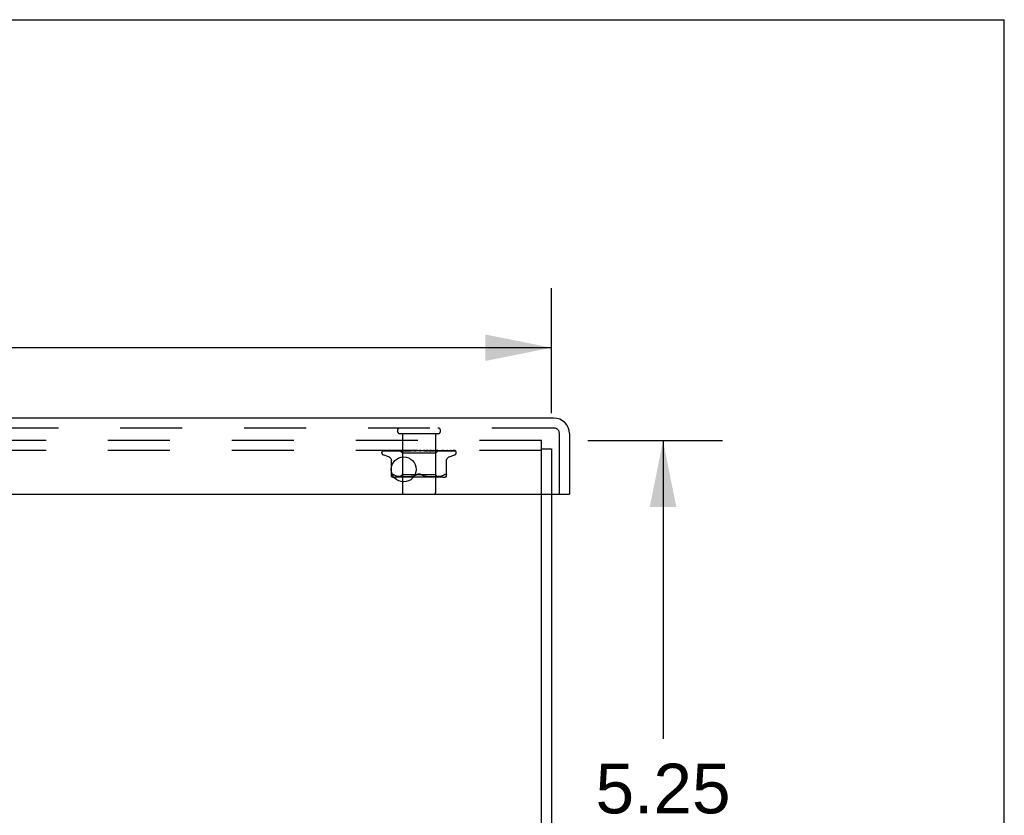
# Model space of a CAD drawing. Header units: inches. Extents: x 0 to 85, y 0 to 55.
# Tile 55 of 55: x 77.6 to 85, y 49 to 55. Entities that reach past the tile are written whole.
import ezdxf

# ---------------------------------------------------------------- set-up
doc = ezdxf.new("R2010")
doc.units = ezdxf.units.IN
doc.header["$LTSCALE"] = 4.675
doc.header["$MEASUREMENT"] = 0
doc.linetypes.add('HIDDEN', pattern=[0.2, 0.1, -0.1])
doc.layers.get('0').update_dxf_attribs({"linetype": 'CONTINUOUS'})
for name, color, linetype in [('DEFAULT_2', 8, 'HIDDEN'), ('DIMENSIONS', 7, 'CONTINUOUS'), ('FRONT_COVER', 7, 'CONTINUOUS')]:
    doc.layers.add(name, color=color, linetype=linetype)
doc.styles.get("Standard").update_dxf_attribs({"font": 'arial.ttf'})
doc.dimstyles.new('DIMSTYLE_1', dxfattribs={"dimtxt": 0.375, "dimasz": 0.5, "dimexe": 0.09, "dimexo": 0.07, "dimgap": 0.0375, "dimtad": 0, "dimtih": 1, "dimtoh": 1, "dimzin": 4, "dimdsep": 46, "dimtxsty": 'Standard', "dimblk": '_FILLED', "dimblk1": '_FILLED', "dimblk2": '_FILLED', "dimcen": 0.09, "dimadec": 3, "dimazin": 1, "dimtfac": 1, "dimtdec": 3, "dimtofl": 0, "dimtmove": 0, "dimatfit": 3, "dimldrblk": '_FILLED', "dimfxl": 0, "dimtolj": 1, "dimtzin": 4, "dimarcsym": 0})

# ---------------------------------------------------------------- blocks, each defined once
blk = doc.blocks.new('_FILLED')
at = {"color": 0, "linetype": 'ByBlock'}
blk.add_solid([(0, 0), (-1, 0.2), (-1, -0.2)], dxfattribs=at)
blk = doc.blocks.new('*D1')
at = {"layer": 'DIMENSIONS', "color": 2, "linetype": 'Continuous'}
for p, q in [((61.5824, 52.031), (61.5824, 52.9747)), ((81.5824, 52.031), (81.5824, 52.9747)), ((61.5824, 52.5247), (70.7397, 52.5247)), ((81.5824, 52.5247), (72.4251, 52.5247))]:
    blk.add_line(p, q, dxfattribs=at)
at = {"layer": 'DIMENSIONS', "color": 2, "linetype": 'Continuous', "xscale": 0.5, "yscale": 0.5, "zscale": 0.5, "rotation": 180}
blk.add_blockref('_FILLED', (61.5824, 52.5247), dxfattribs=at)
at = {"layer": 'DIMENSIONS', "color": 2, "linetype": 'Continuous', "xscale": 0.5, "yscale": 0.5, "zscale": 0.5}
blk.add_blockref('_FILLED', (81.5824, 52.5247), dxfattribs=at)
at = {"layer": 'DIMENSIONS', "color": 2, "linetype": 'Continuous', "insert": (71.5824, 52.7122), "char_height": 0.375, "width": 1.310409, "attachment_point": 2, "line_spacing_factor": 0.9}
blk.add_mtext('20.00', dxfattribs=at)
blk = doc.blocks.new('*D11')
at = {"layer": 'DIMENSIONS', "color": 2, "linetype": 'Continuous'}
for p, q in [((81.8574, 51.824), (82.8743, 51.824)), ((82.4243, 51.824), (82.4243, 49.574)), ((82.4243, 46.574), (82.4243, 48.824)), ((71.9324, 46.574), (82.8743, 46.574))]:
    blk.add_line(p, q, dxfattribs=at)
at = {"layer": 'DIMENSIONS', "color": 2, "linetype": 'Continuous', "xscale": 0.5, "yscale": 0.5, "zscale": 0.5}
for p, rotation in [((82.4243, 51.824), 90), ((82.4243, 46.574), 270)]:
    blk.add_blockref('_FILLED', p, dxfattribs=dict(at, rotation=rotation))
at = {"layer": 'DIMENSIONS', "color": 2, "linetype": 'Continuous', "insert": (82.4243, 49.3865), "char_height": 0.375, "width": 1.019052, "attachment_point": 2, "line_spacing_factor": 0.9}
blk.add_mtext('5.25', dxfattribs=at)

msp = doc.modelspace()

# ---------------------------------------------------------------- linework, layer by layer
at = {"color": 7, "linetype": 'Continuous'}
for p in [(0, 55), (85, 0)]:
    msp.add_line(p, (85, 55), dxfattribs=at)
at = {"color": 3, "linetype": 'Continuous'}
for p, q in [((81.5074, 41.824042), (81.5074, 51.419042)), ((81.5824, 51.419042), (81.5824, 41.887042))]:
    msp.add_line(p, q, dxfattribs=at)
at = {"layer": 'DEFAULT_2', "color": 8, "linetype": 'HIDDEN'}
for p, q in [((81.5074, 51.824042), (61.6574, 51.824042)), ((81.5074, 51.419042), (81.5074, 51.824042)), ((81.5074, 51.749042), (61.6574, 51.749042)), ((81.5074, 51.761042), (81.5824, 51.761042)), ((81.5824, 51.761042), (81.5824, 51.419042))]:
    msp.add_line(p, q, dxfattribs=at)
at = {"layer": 'FRONT_COVER', "color": 3, "linetype": 'Continuous'}
for p, q in [((81.6004, 51.994042), (61.5644, 51.994042)), ((81.7174, 51.877042), (81.7174, 51.419042)), ((61.4624, 51.419042), (81.7024, 51.419042))]:
    msp.add_line(p, q, dxfattribs=at)
at = {"layer": 'FRONT_COVER', "color": 8, "linetype": 'HIDDEN'}
for p, q in [((81.6004, 51.919042), (61.5644, 51.919042)), ((80.7244, 51.876042), (80.4404, 51.876042)), ((80.4584, 51.876042), (80.4584, 51.429042)), ((80.7064, 51.876042), (80.7064, 51.429042)), ((81.6424, 51.419042), (81.6424, 51.877042)), ((80.30115, 51.732545), (80.30115, 51.733375)), ((80.310769, 51.746399), (80.333332, 51.74673)), ((80.311368, 51.746399), (80.357309, 51.747073)), ((80.312192, 51.749042), (80.58674, 51.749042)), ((80.321769, 51.746399), (80.365834, 51.747074)), ((80.338711, 51.746399), (80.380348, 51.747074)), ((80.341599, 51.746399), (80.361436, 51.74673)), ((80.356926, 51.747073), (80.421634, 51.748001)), ((80.365834, 51.747074), (80.427569, 51.748001)), ((80.366155, 51.746394), (80.366249, 51.7464)), ((80.366245, 51.746399), (80.384369, 51.74673)), ((80.370141, 51.746399), (80.423227, 51.7474)), ((80.380348, 51.747074), (80.420035, 51.747708)), ((80.388498, 51.749042), (80.382837, 51.748422)), ((80.384369, 51.74673), (80.438614, 51.747708)), ((80.401604, 51.7464), (80.488319, 51.748256)), ((80.40174, 51.746409), (80.401609, 51.7464)), ((80.406371, 51.7464), (80.450197, 51.7474)), ((80.421098, 51.74843), (80.413019, 51.74761)), ((80.420986, 51.747708), (80.455028, 51.748256)), ((80.427391, 51.749042), (80.421098, 51.74843)), ((80.421516, 51.748001), (80.43956, 51.748255)), ((80.421634, 51.748001), (80.439611, 51.748255)), ((80.423227, 51.7474), (80.469839, 51.748256)), ((80.427218, 51.748001), (80.44483, 51.748255)), ((80.438149, 51.749042), (80.45715, 51.730041)), ((80.438614, 51.747708), (80.469503, 51.748256)), ((80.439612, 51.748255), (80.439536, 51.748279)), ((80.43956, 51.748255), (80.439587, 51.748279)), ((80.443522, 51.746401), (80.510559, 51.748257)), ((80.443776, 51.746417), (80.443526, 51.746401)), ((80.451761, 51.747185), (80.443782, 51.746417)), ((80.444831, 51.748255), (80.444649, 51.748279)), ((80.444678, 51.748255), (80.4448, 51.748279)), ((80.448991, 51.746401), (80.471131, 51.747076)), ((80.450197, 51.7474), (80.488733, 51.748256)), ((80.460768, 51.748032), (80.451761, 51.747185)), ((80.455029, 51.748255), (80.45474, 51.748279)), ((80.45478, 51.748255), (80.454986, 51.748279)), ((80.70765, 51.730041), (80.45715, 51.730041)), ((80.45715, 51.730041), (80.45715, 51.567018)), ((80.471859, 51.749042), (80.460768, 51.748032)), ((80.463582, 51.749042), (80.469445, 51.748279)), ((80.46984, 51.748255), (80.469445, 51.748279)), ((80.469503, 51.748255), (80.469777, 51.748279)), ((80.474896, 51.749042), (80.469777, 51.748279)), ((80.471131, 51.747076), (80.492355, 51.74771)), ((80.48121, 51.749042), (80.488232, 51.748279)), ((80.488733, 51.748256), (80.488232, 51.748279)), ((80.488319, 51.748257), (80.488638, 51.748279)), ((80.495041, 51.749042), (80.488638, 51.748279)), ((80.490771, 51.746421), (80.490507, 51.746404)), ((80.490511, 51.746404), (80.535446, 51.74826)), ((80.490799, 51.746423), (80.504587, 51.747659)), ((80.492355, 51.74771), (80.511037, 51.748257)), ((80.496503, 51.746406), (80.510548, 51.74708)), ((80.502495, 51.749042), (80.510423, 51.748279)), ((80.504587, 51.747659), (80.510353, 51.74817)), ((80.510353, 51.74817), (80.513302, 51.74843)), ((80.510664, 51.748261), (80.510423, 51.748279)), ((80.510548, 51.74708), (80.524057, 51.747714)), ((80.510559, 51.748257), (80.510889, 51.748279)), ((80.511037, 51.748258), (80.510664, 51.748261)), ((80.518344, 51.749042), (80.510889, 51.748279)), ((80.513302, 51.74843), (80.517503, 51.748798)), ((80.517503, 51.748798), (80.520312, 51.749042)), ((80.524057, 51.747714), (80.535983, 51.748261)), ((80.526667, 51.749042), (80.535215, 51.748279)), ((80.535446, 51.74826), (80.535723, 51.748279)), ((80.543962, 51.749042), (80.535724, 51.748279)), ((80.541032, 51.746423), (80.57097, 51.749042)), ((80.547503, 51.746448), (80.552901, 51.747116)), ((80.552854, 51.749042), (80.561713, 51.748279)), ((80.552901, 51.747116), (80.558188, 51.747748)), ((80.558188, 51.747748), (80.56293, 51.748293)), ((80.580109, 51.749042), (80.588959, 51.748279)), ((80.585928, 51.749042), (80.586304, 51.748848)), ((80.587729, 51.748258), (80.587609, 51.748368)), ((80.587813, 51.748182), (80.587729, 51.748258)), ((80.587861, 51.74814), (80.587813, 51.748182)), ((80.587975, 51.748041), (80.587915, 51.748093)), ((80.588679, 51.747503), (80.588695, 51.747492)), ((80.59839, 51.749042), (80.589496, 51.748279)), ((80.592595, 51.749042), (80.852436, 51.749042)), ((80.607447, 51.749042), (80.615967, 51.748279)), ((80.615584, 51.748267), (80.623952, 51.747722)), ((80.616164, 51.748264), (80.615967, 51.748279)), ((80.616164, 51.748264), (80.649385, 51.746408)), ((80.625233, 51.749042), (80.616489, 51.748279)), ((80.649186, 51.746423), (80.619326, 51.749042)), ((80.623952, 51.747722), (80.633399, 51.747087)), ((80.633399, 51.747087), (80.643182, 51.746414)), ((80.633879, 51.749042), (80.641762, 51.748279)), ((80.64157, 51.748258), (80.642251, 51.748279)), ((80.64157, 51.748259), (80.656945, 51.747712)), ((80.642078, 51.748258), (80.641762, 51.748279)), ((80.642078, 51.748258), (80.698318, 51.746402)), ((80.650527, 51.749042), (80.642251, 51.748279)), ((80.649395, 51.746408), (80.649195, 51.746422)), ((80.656945, 51.747712), (80.674391, 51.747077)), ((80.658451, 51.749042), (80.665412, 51.748279)), ((80.665294, 51.748256), (80.66585, 51.748279)), ((80.665294, 51.748257), (80.699249, 51.747401)), ((80.665741, 51.748256), (80.665412, 51.748279)), ((80.665742, 51.748257), (80.742967, 51.7464)), ((80.673359, 51.749042), (80.66585, 51.748279)), ((80.675977, 51.748435), (80.669109, 51.749042)), ((80.674391, 51.747077), (80.692566, 51.746403)), ((80.689753, 51.747187), (80.675977, 51.748435)), ((80.680274, 51.749042), (80.686061, 51.748279)), ((80.685984, 51.748256), (80.686432, 51.748279)), ((80.685985, 51.748256), (80.728752, 51.7474)), ((80.686361, 51.748256), (80.686061, 51.748279)), ((80.686361, 51.748256), (80.714894, 51.747709)), ((80.692904, 51.749042), (80.686432, 51.748279)), ((80.69804, 51.74642), (80.689753, 51.747187)), ((80.698327, 51.746402), (80.698045, 51.746419)), ((80.69856, 51.749042), (80.700823, 51.748659)), ((80.700823, 51.748659), (80.702964, 51.748279)), ((80.702912, 51.748255), (80.703254, 51.748279)), ((80.702913, 51.748256), (80.752947, 51.7474)), ((80.703206, 51.748255), (80.702964, 51.748279)), ((80.703207, 51.748256), (80.736173, 51.747708)), ((80.705906, 51.748659), (80.703255, 51.748279)), ((80.708454, 51.749042), (80.705906, 51.748659)), ((80.725891, 51.748282), (80.70765, 51.730041)), ((80.70765, 51.730041), (80.70765, 51.567018)), ((80.715473, 51.748255), (80.715709, 51.748279)), ((80.715474, 51.748256), (80.751883, 51.747708)), ((80.715675, 51.748255), (80.715509, 51.748279)), ((80.723217, 51.748255), (80.723345, 51.748279)), ((80.723217, 51.748255), (80.741152, 51.748001)), ((80.723319, 51.748255), (80.723243, 51.748279)), ((80.726612, 51.749042), (80.725864, 51.748255)), ((80.725864, 51.748255), (80.72587, 51.748261)), ((80.725864, 51.748255), (80.76456, 51.747708)), ((80.72587, 51.748261), (80.725887, 51.748279)), ((80.735154, 51.747182), (80.726518, 51.74803)), ((80.728752, 51.7474), (80.777429, 51.746399)), ((80.73214, 51.748001), (80.751113, 51.747708)), ((80.742753, 51.746414), (80.735154, 51.747182)), ((80.742963, 51.746401), (80.74276, 51.746414)), ((80.751883, 51.747708), (80.772082, 51.747399)), ((80.752947, 51.7474), (80.809961, 51.746399)), ((80.76456, 51.747708), (80.832355, 51.74673)), ((80.772082, 51.747399), (80.836599, 51.746399)), ((80.781734, 51.746404), (80.775094, 51.747174)), ((80.781775, 51.7464), (80.781743, 51.746403)), ((80.782163, 51.747399), (80.804233, 51.747073)), ((80.804233, 51.747073), (80.849441, 51.746399)), ((80.809962, 51.7464), (80.810192, 51.746382)), ((80.813364, 51.7464), (80.813475, 51.746395)), ((80.813475, 51.746395), (80.81362, 51.746381)), ((80.859135, 51.744724), (80.85908, 51.744777)), ((80.86365, 51.732545), (80.86365, 51.733375)), ((80.354408, 51.701491), (80.312116, 51.716884)), ((80.374066, 51.552534), (80.374066, 51.681756)), ((80.790733, 51.552534), (80.790733, 51.681756)), ((80.810392, 51.701491), (80.852683, 51.716884)), ((80.385891, 51.569215), (80.383452, 51.570187)), ((80.385891, 51.569215), (80.38865, 51.567953)), ((80.397112, 51.564347), (80.38865, 51.567953)), ((80.397082, 51.564357), (80.405972, 51.561282)), ((80.761992, 51.547018), (80.402807, 51.547018)), ((80.405924, 51.561297), (80.415329, 51.558773)), ((80.415277, 51.558786), (80.424885, 51.556771)), ((80.424834, 51.55678), (80.434421, 51.555259)), ((80.434371, 51.555266), (80.44379, 51.554155)), ((80.45715, 51.567018), (80.43715, 51.547018)), ((80.443735, 51.554161), (80.452717, 51.553391)), ((80.452635, 51.553396), (80.461368, 51.552907)), ((80.5824, 51.567018), (80.45715, 51.567018)), ((80.461253, 51.552913), (80.469749, 51.552622)), ((80.469605, 51.552625), (80.47806, 51.552539)), ((80.47789, 51.552539), (80.486486, 51.552619)), ((80.486297, 51.552615), (80.495074, 51.552906)), ((80.494875, 51.552898), (80.50396, 51.55341)), ((80.503765, 51.553396), (80.513058, 51.554194)), ((80.512877, 51.554176), (80.522371, 51.555302)), ((80.522217, 51.555281), (80.531762, 51.556804)), ((80.531642, 51.556782), (80.541143, 51.558767)), ((80.541059, 51.558748), (80.550366, 51.561243)), ((80.550318, 51.561229), (80.559236, 51.564314)), ((80.559215, 51.564306), (80.567816, 51.567953)), ((80.70765, 51.567018), (80.5824, 51.567018)), ((80.605585, 51.564306), (80.596983, 51.567953)), ((80.614433, 51.561243), (80.62374, 51.558748)), ((80.623657, 51.558767), (80.633158, 51.556782)), ((80.633037, 51.556804), (80.642582, 51.555281)), ((80.642428, 51.555302), (80.651922, 51.554176)), ((80.651742, 51.554194), (80.661035, 51.553396)), ((80.660839, 51.55341), (80.669924, 51.552898)), ((80.669726, 51.552906), (80.678502, 51.552615)), ((80.678313, 51.552619), (80.686909, 51.552539)), ((80.686739, 51.552539), (80.695195, 51.552625)), ((80.69505, 51.552622), (80.703547, 51.552913)), ((80.703432, 51.552907), (80.712164, 51.553396)), ((80.70765, 51.567018), (80.72765, 51.547018)), ((80.712082, 51.553391), (80.721065, 51.554161)), ((80.721009, 51.554155), (80.730428, 51.555266)), ((80.730378, 51.555259), (80.739966, 51.55678)), ((80.739915, 51.556771), (80.749522, 51.558786)), ((80.74947, 51.558773), (80.758876, 51.561297)), ((80.758828, 51.561282), (80.767717, 51.564357)), ((80.767688, 51.564347), (80.77615, 51.567953)), ((80.790733, 51.567953), (80.790547, 51.569215))]:
    msp.add_line(p, q, dxfattribs=at)
at = {"layer": 'FRONT_COVER', "color": 7, "linetype": 'Continuous'}
msp.add_line((81.7024, 51.419042), (81.7174, 51.419042), dxfattribs=at)
at = {"layer": 'FRONT_COVER', "color": 8, "linetype": 'HIDDEN'}
for points in [[(80.308042, 51.745708), (80.308374, 51.745872), (80.308895, 51.746077), (80.309489, 51.746246), (80.310132, 51.746357), (80.310773, 51.746399)], [(80.317844, 51.749042), (80.31622, 51.748662), (80.314588, 51.748226), (80.31305, 51.747761), (80.311598, 51.747267), (80.310223, 51.746735), (80.308924, 51.746155), (80.308048, 51.745711)], [(80.308538, 51.745642), (80.308503, 51.745616), (80.308446, 51.745576), (80.308489, 51.745604), (80.308641, 51.745695), (80.308915, 51.745836), (80.309296, 51.746001), (80.309776, 51.746163), (80.31033, 51.746296), (80.310931, 51.746378), (80.31137, 51.746399)], [(80.314627, 51.749042), (80.314405, 51.748962), (80.313731, 51.7487), (80.313086, 51.74842), (80.312473, 51.748128), (80.311892, 51.747826), (80.311344, 51.747521), (80.310832, 51.747217), (80.310355, 51.746917), (80.309918, 51.746629), (80.309522, 51.746355), (80.309174, 51.746108), (80.308538, 51.745642)], [(80.312187, 51.749042), (80.311218, 51.748672), (80.310346, 51.748275), (80.31021, 51.748207)], [(80.318873, 51.746256), (80.31908, 51.746303), (80.319563, 51.746375), (80.319999, 51.7464)], [(80.332759, 51.749042), (80.331032, 51.748762), (80.328745, 51.748363), (80.326523, 51.747945), (80.324368, 51.747512), (80.322279, 51.747062), (80.320263, 51.746596), (80.318877, 51.746255)], [(80.319994, 51.746399), (80.386505, 51.747399), (80.407334, 51.747708)], [(80.320582, 51.746271), (80.320512, 51.746234), (80.32037, 51.746163), (80.320342, 51.74615), (80.320439, 51.746187), (80.320674, 51.746258), (80.321035, 51.746335), (80.321507, 51.746389), (80.32177, 51.7464)], [(80.321078, 51.746542), (80.320751, 51.746362), (80.320582, 51.746271)], [(80.326335, 51.749042), (80.326081, 51.748953), (80.325402, 51.748696), (80.324748, 51.748425), (80.324123, 51.748143), (80.323525, 51.747856), (80.322958, 51.747569), (80.322425, 51.747287), (80.321929, 51.747016), (80.321078, 51.746542)], [(80.338253, 51.74636), (80.338462, 51.746386), (80.338716, 51.7464)], [(80.356577, 51.749042), (80.354635, 51.748795), (80.351701, 51.748405), (80.348789, 51.747997), (80.345906, 51.747575), (80.343052, 51.747139), (80.340235, 51.746688), (80.33826, 51.74636)], [(80.341226, 51.746392), (80.341148, 51.746365), (80.34109, 51.746346), (80.341159, 51.746361), (80.341364, 51.746388), (80.341596, 51.7464)], [(80.342522, 51.746976), (80.342037, 51.746745), (80.341634, 51.746561), (80.341332, 51.746433), (80.341226, 51.746392)], [(80.347224, 51.749042), (80.346708, 51.748858), (80.345896, 51.748541), (80.345123, 51.74821), (80.344392, 51.747877), (80.343709, 51.747553), (80.342522, 51.746976)], [(80.361436, 51.74673), (80.438537, 51.748001), (80.454779, 51.748256)], [(80.382837, 51.748422), (80.379316, 51.748018), (80.375782, 51.747599), (80.372236, 51.747166), (80.366164, 51.746395)], [(80.370369, 51.746462), (80.370218, 51.746423), (80.370091, 51.746399), (80.370116, 51.746399), (80.370139, 51.7464)], [(80.376539, 51.749042), (80.375891, 51.748803), (80.375014, 51.748449), (80.374188, 51.748089), (80.373423, 51.747743), (80.372708, 51.747415), (80.372043, 51.747115), (80.371442, 51.746855), (80.370913, 51.746644), (80.370496, 51.7465), (80.370369, 51.746462)], [(80.413019, 51.74761), (80.408899, 51.747179), (80.401748, 51.74641)], [(80.409755, 51.747542), (80.40907, 51.747239), (80.408425, 51.74697), (80.407827, 51.746745), (80.407304, 51.746576), (80.406875, 51.746468), (80.40656, 51.746416), (80.406368, 51.7464)], [(80.413214, 51.749042), (80.412758, 51.748867), (80.411969, 51.748539), (80.411204, 51.748202), (80.409755, 51.747542)], [(80.438221, 51.749042), (80.4385, 51.74885), (80.438813, 51.748659), (80.439158, 51.748468), (80.439536, 51.748279)], [(80.438523, 51.749042), (80.438837, 51.748768), (80.439097, 51.748552), (80.439306, 51.748393), (80.439459, 51.748293), (80.439552, 51.748255), (80.43956, 51.748255)], [(80.439157, 51.749042), (80.439364, 51.748768), (80.439514, 51.748552), (80.439606, 51.748393), (80.439642, 51.748293), (80.439618, 51.748255), (80.439612, 51.748255)], [(80.439961, 51.749042), (80.439817, 51.74885), (80.439707, 51.748659), (80.43963, 51.748468), (80.439587, 51.748279)], [(80.441692, 51.749042), (80.442385, 51.74885), (80.443109, 51.748659), (80.443863, 51.748468), (80.444649, 51.748279)], [(80.443088, 51.749042), (80.443498, 51.748768), (80.44386, 51.748552), (80.444177, 51.748393), (80.444442, 51.748293), (80.444649, 51.748255), (80.444678, 51.748255)], [(80.446849, 51.749042), (80.446286, 51.74885), (80.445758, 51.748659), (80.445262, 51.748468), (80.4448, 51.748279)], [(80.444969, 51.749042), (80.445061, 51.748768), (80.445094, 51.748552), (80.445068, 51.748393), (80.444984, 51.748293), (80.444831, 51.748255)], [(80.454349, 51.748342), (80.452869, 51.747634), (80.452138, 51.747302), (80.45142, 51.747003), (80.450737, 51.746756), (80.450108, 51.746572), (80.449558, 51.746458), (80.449109, 51.746408), (80.448982, 51.746402)], [(80.450249, 51.749042), (80.45133, 51.74885), (80.452439, 51.748659), (80.453575, 51.748468), (80.45474, 51.748279)], [(80.452689, 51.749042), (80.45318, 51.748768), (80.45363, 51.748552), (80.454044, 51.748393), (80.454411, 51.748293), (80.454724, 51.748255), (80.45478, 51.748255)], [(80.455908, 51.749042), (80.455099, 51.748692), (80.454349, 51.748342)], [(80.458636, 51.749042), (80.457676, 51.74885), (80.456747, 51.748659), (80.455851, 51.748468), (80.454986, 51.748279)], [(80.455748, 51.749042), (80.455722, 51.748768), (80.455638, 51.748552), (80.455493, 51.748393), (80.455293, 51.748293), (80.455029, 51.748255)], [(80.466978, 51.749042), (80.467532, 51.748768), (80.468054, 51.748552), (80.46855, 51.748393), (80.469007, 51.748293), (80.469414, 51.748255), (80.469503, 51.748255)], [(80.471104, 51.749042), (80.470961, 51.748768), (80.470763, 51.748552), (80.470505, 51.748393), (80.470196, 51.748293), (80.46984, 51.748255)], [(80.485438, 51.749042), (80.48604, 51.748767), (80.486615, 51.748551), (80.487168, 51.748393), (80.487691, 51.748295), (80.488181, 51.748256), (80.488319, 51.748257)], [(80.490483, 51.749042), (80.490228, 51.748768), (80.489922, 51.748552), (80.489561, 51.748393), (80.489155, 51.748293), (80.488733, 51.748256)], [(80.503045, 51.749042), (80.502868, 51.748957), (80.502263, 51.74865), (80.501669, 51.748333), (80.501072, 51.748009), (80.500459, 51.747686), (80.49982, 51.747369), (80.49915, 51.747071), (80.498461, 51.746809), (80.497758, 51.7466), (80.497085, 51.746465), (80.496485, 51.746406)], [(80.507403, 51.749042), (80.508022, 51.748768), (80.50863, 51.748552), (80.509233, 51.748393), (80.509817, 51.748293), (80.510367, 51.748255), (80.510559, 51.748257)], [(80.513184, 51.749042), (80.512856, 51.748787), (80.512489, 51.748582), (80.51208, 51.748424), (80.511637, 51.748317), (80.511166, 51.748263), (80.511037, 51.748258)], [(80.532078, 51.749042), (80.532697, 51.748768), (80.533315, 51.748552), (80.53394, 51.748393), (80.534556, 51.748293), (80.535149, 51.748255), (80.535446, 51.74826)], [(80.535983, 51.748261), (80.535805, 51.748255), (80.535216, 51.748279)], [(80.538386, 51.749042), (80.537939, 51.748768), (80.537455, 51.748552), (80.536929, 51.748393), (80.536375, 51.748293), (80.535983, 51.748261)], [(80.552826, 51.749042), (80.552669, 51.748947), (80.552285, 51.748701), (80.551919, 51.748454), (80.551545, 51.748198), (80.551153, 51.747934), (80.550732, 51.747665), (80.550266, 51.747393), (80.549741, 51.747124), (80.549159, 51.746874), (80.548516, 51.746657), (80.547848, 51.746501), (80.547417, 51.746439)], [(80.558573, 51.749042), (80.559168, 51.748768), (80.559774, 51.748552), (80.560399, 51.748393), (80.561025, 51.748293), (80.561639, 51.748255), (80.562245, 51.748279)], [(80.56293, 51.748293), (80.562327, 51.748255), (80.561713, 51.748279)], [(80.56518, 51.749042), (80.564659, 51.748768), (80.564111, 51.748552), (80.56353, 51.748393), (80.56293, 51.748293)], [(80.586304, 51.748848), (80.586478, 51.748768), (80.587051, 51.748552), (80.587652, 51.748393), (80.588267, 51.748293), (80.588879, 51.748255), (80.589496, 51.748279)], [(80.586304, 51.748848), (80.586716, 51.748647), (80.587162, 51.748415), (80.587588, 51.748179), (80.587995, 51.74794), (80.588384, 51.747697), (80.588679, 51.747503)], [(80.587609, 51.748368), (80.587552, 51.748419), (80.587468, 51.748493), (80.587357, 51.748588), (80.587211, 51.748706), (80.587041, 51.748835), (80.586861, 51.748961), (80.58674, 51.749042)], [(80.5877, 51.74828), (80.587738, 51.74825), (80.587955, 51.74806)], [(80.587955, 51.74806), (80.588139, 51.747905), (80.588378, 51.747717), (80.588679, 51.747503)], [(80.588201, 51.747854), (80.588118, 51.747921), (80.588043, 51.747983)], [(80.588695, 51.747492), (80.588618, 51.747544), (80.588498, 51.747628), (80.58839, 51.747708), (80.588291, 51.747783)], [(80.588695, 51.747492), (80.589024, 51.747285), (80.589432, 51.747064), (80.589899, 51.746853), (80.590419, 51.746669), (80.59099, 51.746524), (80.591586, 51.746432), (80.592178, 51.746399), (80.592765, 51.746423)], [(80.592595, 51.749042), (80.59202, 51.748768), (80.591428, 51.748552), (80.590812, 51.748393), (80.590189, 51.748293), (80.589573, 51.748255), (80.588959, 51.748279)], [(80.613156, 51.749042), (80.613642, 51.748768), (80.61416, 51.748552), (80.614716, 51.748393), (80.615296, 51.748293), (80.615584, 51.748267)], [(80.615584, 51.748267), (80.615885, 51.748255), (80.616489, 51.748279)], [(80.619643, 51.749042), (80.619033, 51.748768), (80.618418, 51.748552), (80.61779, 51.748393), (80.617166, 51.748293), (80.61656, 51.748255), (80.616164, 51.748264)], [(80.637839, 51.748615), (80.63733, 51.748903), (80.637072, 51.749042)], [(80.643222, 51.746412), (80.643076, 51.746423), (80.642439, 51.746511), (80.641773, 51.74667), (80.64111, 51.74689), (80.640485, 51.747149), (80.639896, 51.747433), (80.639349, 51.747728), (80.638833, 51.748025), (80.637839, 51.748615)], [(80.639272, 51.749042), (80.639676, 51.748768), (80.640121, 51.748552), (80.640612, 51.748393), (80.641136, 51.748293), (80.64157, 51.748258)], [(80.645344, 51.749042), (80.644722, 51.748768), (80.644106, 51.748552), (80.643489, 51.748393), (80.642887, 51.748293), (80.642313, 51.748255), (80.642078, 51.748258)], [(80.663333, 51.749042), (80.66364, 51.748768), (80.663996, 51.748552), (80.664404, 51.748393), (80.664854, 51.748293), (80.665294, 51.748256)], [(80.66877, 51.749042), (80.668159, 51.748768), (80.667564, 51.748552), (80.666981, 51.748393), (80.666421, 51.748293), (80.6659, 51.748255), (80.665741, 51.748256)], [(80.684468, 51.749042), (80.684668, 51.748768), (80.684921, 51.748552), (80.685232, 51.748393), (80.685591, 51.748293), (80.685984, 51.748256)], [(80.688434, 51.747741), (80.687082, 51.748421), (80.686414, 51.748748), (80.685771, 51.749042)], [(80.689074, 51.749042), (80.688496, 51.748768), (80.687945, 51.748552), (80.687415, 51.748393), (80.686919, 51.748293), (80.686469, 51.748255), (80.686361, 51.748256)], [(80.692578, 51.746403), (80.692468, 51.746408), (80.691917, 51.74647), (80.69127, 51.746607), (80.690564, 51.746822), (80.689849, 51.747094), (80.689132, 51.747407), (80.688434, 51.747741)], [(80.699249, 51.747401), (80.725177, 51.746731), (80.737827, 51.7464)], [(80.701915, 51.749042), (80.701999, 51.748768), (80.702141, 51.748552), (80.702343, 51.748393), (80.702599, 51.748293), (80.702912, 51.748255)], [(80.705523, 51.749042), (80.704999, 51.748768), (80.70451, 51.748552), (80.704054, 51.748393), (80.703639, 51.748293), (80.703277, 51.748255), (80.703206, 51.748255)], [(80.712647, 51.749042), (80.713412, 51.74885), (80.714144, 51.748659), (80.714843, 51.748468), (80.715509, 51.748279)], [(80.714894, 51.747709), (80.765024, 51.74673), (80.78178, 51.746399)], [(80.715042, 51.749042), (80.715008, 51.748768), (80.715034, 51.748552), (80.71512, 51.748393), (80.715262, 51.748293), (80.715473, 51.748255)], [(80.717522, 51.749042), (80.71707, 51.748768), (80.716662, 51.748552), (80.716295, 51.748393), (80.715978, 51.748293), (80.715716, 51.748255), (80.715675, 51.748255)], [(80.719449, 51.749042), (80.718558, 51.74885), (80.717638, 51.748659), (80.716688, 51.748468), (80.715709, 51.748279)], [(80.726518, 51.74803), (80.722313, 51.748432), (80.715776, 51.749042)], [(80.722027, 51.749042), (80.722382, 51.74885), (80.722703, 51.748659), (80.72299, 51.748468), (80.723243, 51.748279)], [(80.723375, 51.749042), (80.723224, 51.748768), (80.723133, 51.748552), (80.723099, 51.748393), (80.723124, 51.748293), (80.723217, 51.748255)], [(80.724638, 51.749042), (80.724274, 51.748768), (80.723962, 51.748552), (80.723698, 51.748393), (80.723488, 51.748293), (80.723337, 51.748255), (80.723319, 51.748255)], [(80.725491, 51.749042), (80.725002, 51.74885), (80.724482, 51.748659), (80.72393, 51.748468), (80.723345, 51.748279)], [(80.72636, 51.749042), (80.726292, 51.74885), (80.726191, 51.748659), (80.726056, 51.748468), (80.725887, 51.748279)], [(80.734309, 51.747521), (80.732718, 51.748257), (80.731897, 51.748627), (80.731052, 51.748981), (80.730897, 51.749042)], [(80.737829, 51.746401), (80.737506, 51.746427), (80.737041, 51.74651), (80.736461, 51.746667), (80.735796, 51.746896), (80.735069, 51.747187), (80.734309, 51.747521)], [(80.736173, 51.747708), (80.79404, 51.74673), (80.813369, 51.746399)], [(80.740916, 51.748001), (80.828323, 51.74673), (80.850634, 51.746399)], [(80.751113, 51.747708), (80.813477, 51.74673), (80.834257, 51.746399)], [(80.775094, 51.747174), (80.771244, 51.747606), (80.767427, 51.748023), (80.763644, 51.748427), (80.757645, 51.749042)], [(80.772926, 51.748158), (80.772129, 51.748504), (80.771297, 51.748843), (80.770765, 51.749042)], [(80.777431, 51.7464), (80.777429, 51.7464), (80.777342, 51.746409), (80.777114, 51.74645), (80.776753, 51.746545), (80.776277, 51.746704), (80.775708, 51.746923), (80.77508, 51.747188), (80.774401, 51.74749), (80.772926, 51.748158)], [(80.813611, 51.746381), (80.811355, 51.746707), (80.808158, 51.747155), (80.804946, 51.74759), (80.801725, 51.748009), (80.798495, 51.748415), (80.795266, 51.748804), (80.793211, 51.749042)], [(80.810165, 51.746388), (80.810127, 51.746398), (80.809929, 51.746459), (80.809603, 51.74658), (80.80916, 51.746764), (80.808624, 51.747004), (80.808026, 51.747281), (80.807362, 51.747593), (80.806633, 51.74793), (80.805847, 51.748281), (80.805001, 51.748634), (80.80411, 51.748972), (80.803912, 51.749042)], [(80.837327, 51.746323), (80.835645, 51.746655), (80.833225, 51.747111), (80.830749, 51.747552), (80.828225, 51.747978), (80.825651, 51.748389), (80.823033, 51.748782), (80.821203, 51.749042)], [(80.833119, 51.74729), (80.832529, 51.747588), (80.831898, 51.747896), (80.831232, 51.748204), (80.830532, 51.748508), (80.829803, 51.748799), (80.829128, 51.749042)], [(80.832355, 51.74673), (80.855008, 51.746399), (80.8554, 51.746378), (80.855784, 51.746334), (80.856159, 51.746268), (80.856523, 51.74618), (80.856874, 51.746073), (80.857211, 51.745949), (80.857531, 51.745809), (80.857835, 51.745657), (80.858121, 51.745493), (80.858385, 51.745324), (80.858626, 51.745152), (80.858829, 51.744993), (80.858979, 51.744866), (80.859081, 51.744774), (80.859128, 51.744731), (80.859133, 51.744725)], [(80.83506, 51.746304), (80.835105, 51.746292), (80.835168, 51.746273), (80.835098, 51.746301), (80.834886, 51.746395), (80.834561, 51.746552), (80.834147, 51.746761), (80.833119, 51.74729)], [(80.834258, 51.7464), (80.834605, 51.74638), (80.834919, 51.746335), (80.83506, 51.746304)], [(80.836594, 51.7464), (80.837056, 51.746368), (80.837328, 51.746325)], [(80.852344, 51.746107), (80.851239, 51.746472), (80.849613, 51.746965), (80.847903, 51.747436), (80.846115, 51.747886), (80.844246, 51.748317), (80.842294, 51.748727), (80.840646, 51.749042)], [(80.850298, 51.746698), (80.849819, 51.746987), (80.849296, 51.747291), (80.848729, 51.747605), (80.848123, 51.747921), (80.847482, 51.748234), (80.846804, 51.748538), (80.846093, 51.748826), (80.8455, 51.749042)], [(80.84944, 51.746399), (80.849851, 51.746379), (80.850394, 51.746305), (80.850857, 51.746196), (80.851212, 51.746078), (80.85143, 51.745988), (80.851487, 51.745961)], [(80.851487, 51.745961), (80.85152, 51.745944), (80.851487, 51.745963), (80.851337, 51.746053), (80.851073, 51.746216), (80.850298, 51.746698)], [(80.850629, 51.746399), (80.851208, 51.746362), (80.851787, 51.746265), (80.852278, 51.74613), (80.852335, 51.746111)], [(80.859307, 51.744597), (80.858463, 51.745422), (80.857336, 51.746289), (80.856187, 51.746993), (80.855006, 51.747589), (80.853773, 51.748114), (80.852463, 51.748585), (80.850941, 51.749042)], [(80.858789, 51.745061), (80.858668, 51.745177), (80.858529, 51.745308), (80.858378, 51.745448), (80.858213, 51.745597), (80.858036, 51.745752), (80.857848, 51.745913), (80.857648, 51.74608), (80.857436, 51.74625), (80.857213, 51.746424), (80.856979, 51.7466), (80.856735, 51.746778), (80.85648, 51.746957), (80.856216, 51.747136), (80.855942, 51.747314), (80.855658, 51.747492), (80.855364, 51.747668), (80.85506, 51.747842), (80.854747, 51.748014), (80.854424, 51.748183), (80.854092, 51.748348), (80.853751, 51.748508), (80.853401, 51.748663), (80.853043, 51.748812), (80.852677, 51.748955), (80.852439, 51.749042)], [(80.85908, 51.744777), (80.858968, 51.744887), (80.858789, 51.745061)], [(80.354875, 51.701321), (80.356793, 51.700544), (80.360053, 51.698834), (80.363089, 51.696712), (80.365851, 51.6942), (80.368285, 51.691343), (80.370331, 51.688189), (80.371956, 51.684802), (80.373129, 51.681247), (80.373833, 51.677584), (80.374066, 51.673913)], [(80.790733, 51.673913), (80.790966, 51.677584), (80.79167, 51.681247), (80.792844, 51.684802), (80.794468, 51.688189), (80.796515, 51.691343), (80.798948, 51.6942), (80.80171, 51.696712), (80.804747, 51.698834), (80.808006, 51.700544), (80.809924, 51.701321)], [(80.376664, 51.57126), (80.375594, 51.570863), (80.37478, 51.570187), (80.374253, 51.569215), (80.374066, 51.567953)], [(80.376664, 51.57126), (80.377974, 51.571394), (80.379528, 51.57126), (80.381347, 51.570863), (80.383452, 51.570187)], [(80.567816, 51.567953), (80.569073, 51.568532), (80.570397, 51.569075), (80.571794, 51.569586), (80.573247, 51.570049), (80.574745, 51.570453), (80.576276, 51.570792), (80.577831, 51.571056), (80.579385, 51.571246), (80.580906, 51.571357), (80.5824, 51.571391)], [(80.5824, 51.571391), (80.580013, 51.571304), (80.577575, 51.571019), (80.575098, 51.570535), (80.572622, 51.569859), (80.570189, 51.568999), (80.567816, 51.567953)], [(80.5824, 51.571391), (80.584308, 51.571333), (80.58623, 51.571157), (80.588166, 51.570858), (80.590077, 51.570448), (80.591932, 51.569934), (80.593713, 51.569335), (80.595396, 51.568678), (80.596983, 51.567953)], [(80.596983, 51.567953), (80.594608, 51.569), (80.592173, 51.56986), (80.589697, 51.570536), (80.58722, 51.57102), (80.584783, 51.571304), (80.5824, 51.571391)], [(80.596983, 51.567953), (80.605564, 51.564314), (80.614481, 51.561229)], [(80.783453, 51.570863), (80.781348, 51.570187), (80.778908, 51.569215), (80.77615, 51.567953)], [(80.783453, 51.570863), (80.785271, 51.57126), (80.786826, 51.571394), (80.788135, 51.57126), (80.789206, 51.570863), (80.790019, 51.570187), (80.790547, 51.569215)]]:
    msp.add_lwpolyline(points, dxfattribs=at)
at = {"layer": 'FRONT_COVER', "color": 3, "linetype": 'Continuous'}
msp.add_circle((80.4674, 51.607042), 0.094, dxfattribs=at)
msp.add_arc((81.6004, 51.877042), 0.117, 0, 90, dxfattribs=at)
at = {"layer": 'FRONT_COVER', "color": 8, "linetype": 'HIDDEN'}
for centre, radius, start, end in [((80.4404, 51.897542), 0.0215, 89.9999999, 270.0000007), ((80.7244, 51.897542), 0.0215, 269.9999993, 90.0000001), ((81.6004, 51.877042), 0.042, 0, 90), ((80.317816, 51.733375), 0.016667, 117.1487694, 180), ((80.317816, 51.732545), 0.016667, 180, 250), ((80.846983, 51.732545), 0.016667, 290, 360), ((80.846983, 51.733375), 0.016667, 0, 42.2353406), ((80.402807, 51.624596), 0.077578, 247.9239348, 270), ((80.761992, 51.624596), 0.077578, 270, 292.0760652), ((80.4684, 51.429042), 0.01, 180, 270.0000027), ((80.6964, 51.429042), 0.01, 269.9999973, 360)]:
    msp.add_arc(centre, radius, start, end, dxfattribs=at)

# ---------------------------------------------------------------- dimensions: what is measured, and where the dimension line sits
at = {"layer": 'DIMENSIONS', "color": 2, "linetype": 'Continuous'}
dim = msp.add_linear_dim(base=(81.5824, 52.524664), p1=(61.5824, 51.961042), p2=(81.5824, 51.961042), dimstyle='DIMSTYLE_1', dxfattribs=at)
dim.commit()
dim.dimension.update_dxf_attribs({"geometry": '*D1', "text_midpoint": (71.577421, 52.522575), "dimtype": 160})
dim = msp.add_linear_dim(base=(82.42434, 46.574042), p1=(81.7874, 51.824042), p2=(71.8624, 46.574042), angle=270, dimstyle='DIMSTYLE_1', dxfattribs=at)
dim.commit()
dim.dimension.update_dxf_attribs({"geometry": '*D11', "text_midpoint": (82.42455, 49.19695), "dimtype": 160})

doc.saveas('drawing.dxf')
